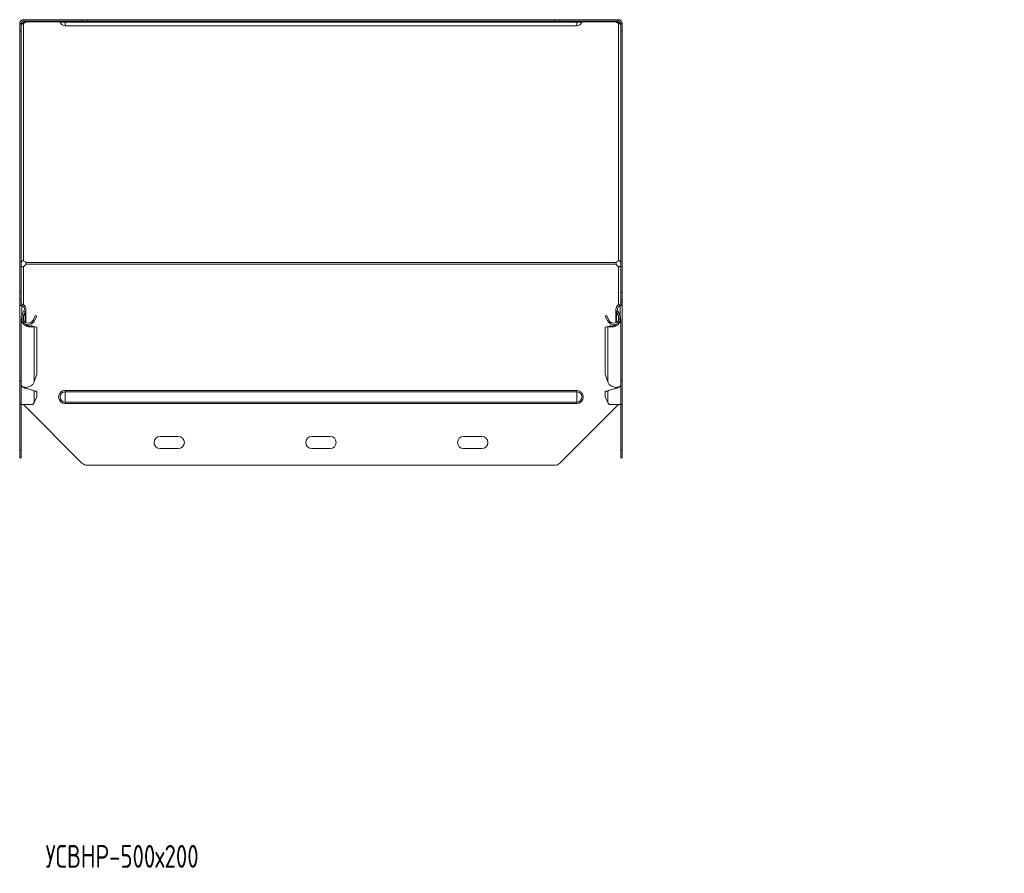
# Model space of a CAD drawing. Header units: millimetres. Extents: x -146 to 780, y -4293 to 292.
# Tile 5 of 11: x -142 to 507, y -2647 to -2084. Entities that reach past the tile are written whole.
import ezdxf

# ---------------------------------------------------------------- set-up
doc = ezdxf.new("R2010")
doc.units = ezdxf.units.MM
doc.styles.add('SLDTEXTSTYLE0', font='TXT', dxfattribs={"width": 0.7, "bigfont": 'bigfont'})

msp = doc.modelspace()

# ---------------------------------------------------------------- linework, layer by layer
at = {"color": 7, "linetype": 'Continuous', "lineweight": 15}
for p, q in [((-142.02, -2091.83), (-142.02, -2086.83)), ((-142.02, -2086.83), (-141.02, -2086.83)), ((-141.02, -2086.83), (-141.02, -2091.83)), ((-139.52, -2084.33), (-139.52, -2085.33)), ((-100.98, -2084.33), (-139.52, -2084.33)), ((-100.98, -2085.33), (-139.52, -2085.33)), ((-139.52, -2086.87), (-139.52, -2086.16)), ((-138.02, -2085.77), (-138.02, -2085.33)), ((-112.02, -2088.33), (224.98, -2088.33)), ((-100.98, -2084.33), (-97.44, -2084.33)), ((-97.44, -2085.33), (-100.98, -2085.33)), ((210.41, -2084.33), (-97.44, -2084.33)), ((210.41, -2085.33), (-97.44, -2085.33)), ((210.41, -2084.33), (213.95, -2084.33)), ((213.95, -2085.33), (210.41, -2085.33)), ((252.48, -2084.33), (213.95, -2084.33)), ((252.48, -2085.33), (213.95, -2085.33)), ((250.99, -2085.77), (250.99, -2085.33)), ((252.48, -2084.33), (252.48, -2085.33)), ((252.48, -2086.87), (252.48, -2086.16)), ((253.98, -2086.83), (254.98, -2086.83)), ((253.98, -2091.83), (253.98, -2086.83)), ((254.98, -2086.83), (254.98, -2091.83)), ((-142.02, -2263.98), (-142.02, -2091.83)), ((-141.02, -2263.98), (-141.02, -2091.83)), ((253.98, -2263.98), (253.98, -2091.83)), ((254.98, -2263.98), (254.98, -2091.83)), ((-142.02, -2268.98), (-142.02, -2263.98)), ((-141.02, -2263.98), (-141.02, -2268.98)), ((253.98, -2268.98), (253.98, -2263.98)), ((254.98, -2263.98), (254.98, -2268.98)), ((-141.02, -2268.98), (-142.02, -2268.98)), ((-142.02, -2270.98), (-142.02, -2268.98)), ((-141.02, -2270.98), (-141.02, -2268.98)), ((254.98, -2268.98), (253.98, -2268.98)), ((253.98, -2270.98), (253.98, -2268.98)), ((254.98, -2270.98), (254.98, -2268.98)), ((-142.02, -2270.98), (-142.02, -2271.17)), ((-142.02, -2321.5), (-142.02, -2271.17)), ((-140.71, -2272.89), (-140.64, -2272.71)), ((-139.2, -2276.3), (-140.48, -2278.68)), ((-138.32, -2276.77), (-139.6, -2279.15)), ((-137.9, -2284.04), (-137.9, -2275.72)), ((250.87, -2275.72), (250.87, -2284.04)), ((251.29, -2276.77), (252.57, -2279.15)), ((252.17, -2276.3), (253.45, -2278.68)), ((254.98, -2270.98), (254.98, -2271.17)), ((254.98, -2321.5), (254.98, -2271.17)), ((-141.02, -2281.55), (-141.02, -2325.02)), ((-139.6, -2279.8), (-138.32, -2277.33)), ((-138.57, -2277.23), (-138.32, -2277.33)), ((-134.09, -2283.37), (-133.41, -2284.1)), ((-131.65, -2279.22), (-133.4, -2282.48)), ((-133.4, -2282.48), (-132.52, -2282.95)), ((-130.77, -2279.69), (-132.52, -2282.95)), ((-131.65, -2279.22), (-130.77, -2279.69)), ((243.74, -2279.69), (244.62, -2279.22)), ((245.49, -2282.95), (243.74, -2279.69)), ((246.37, -2282.48), (244.62, -2279.22)), ((246.37, -2282.48), (245.49, -2282.95)), ((247.06, -2283.37), (246.38, -2284.1)), ((251.29, -2277.33), (251.54, -2277.23)), ((252.57, -2279.8), (251.29, -2277.33)), ((253.98, -2325.02), (253.98, -2281.55)), ((-137.9, -2285.15), (-137.9, -2285.1)), ((-134.09, -2286.1), (-133.41, -2286.61)), ((-133.52, -2286.33), (-134.09, -2286.1)), ((-133.17, -2286.47), (-133.56, -2286.32)), ((-133.4, -2286.38), (-132.52, -2286.72)), ((-131.65, -2286.69), (-133.4, -2286.38)), ((-130.77, -2287.03), (-132.52, -2286.72)), ((-131.65, -2286.69), (-130.77, -2287.03)), ((-130.77, -2317.95), (-130.77, -2287.03)), ((243.74, -2287.03), (244.62, -2286.69)), ((245.49, -2286.72), (243.74, -2287.03)), ((243.74, -2317.95), (243.74, -2287.03)), ((246.37, -2286.38), (244.62, -2286.69)), ((246.37, -2286.38), (245.49, -2286.72)), ((246.53, -2286.32), (246.14, -2286.47)), ((247.06, -2286.1), (246.38, -2286.61)), ((247.06, -2286.1), (246.49, -2286.33)), ((250.87, -2285.1), (250.87, -2285.15)), ((-142.02, -2321.5), (-142.02, -2321.96)), ((-142.02, -2337.92), (-142.02, -2321.96)), ((-142.02, -2321.96), (-141.72, -2321.96)), ((-132.52, -2322.88), (-130.77, -2317.95)), ((243.74, -2317.95), (245.49, -2322.88)), ((254.69, -2321.96), (254.98, -2321.96)), ((254.98, -2321.5), (254.98, -2321.96)), ((254.98, -2337.92), (254.98, -2321.96)), ((-141.02, -2325.65), (-141.02, -2337.92)), ((-137.9, -2327.11), (-137.9, -2326.57)), ((-136.49, -2327.64), (-136.49, -2327.64)), ((249.46, -2327.64), (249.46, -2327.64)), ((250.87, -2326.57), (250.87, -2327.11)), ((253.98, -2337.92), (253.98, -2325.65)), ((-130.77, -2329), (-132.52, -2329)), ((-132.52, -2336.62), (-130.77, -2332.92)), ((-130.77, -2332.92), (-130.77, -2329)), ((243.74, -2332.92), (243.74, -2329)), ((243.74, -2329), (245.49, -2329)), ((243.74, -2332.92), (245.49, -2336.62)), ((-142.02, -2337.92), (-141.02, -2337.92)), ((-142.02, -2367.92), (-142.02, -2337.92)), ((-141.02, -2337.92), (-133.41, -2337.92)), ((-141.02, -2367.92), (-141.02, -2337.92)), ((-139.52, -2337.92), (-100.98, -2376.46)), ((213.95, -2376.46), (252.48, -2337.92)), ((246.38, -2337.92), (253.98, -2337.92)), ((253.98, -2337.92), (254.98, -2337.92)), ((253.98, -2367.92), (253.98, -2337.92)), ((254.98, -2367.92), (254.98, -2337.92)), ((-49.52, -2358.92), (-37.52, -2358.92)), ((50.48, -2358.92), (62.48, -2358.92)), ((150.48, -2358.92), (162.48, -2358.92)), ((-37.52, -2366.92), (-49.52, -2366.92)), ((62.48, -2366.92), (50.48, -2366.92)), ((162.48, -2366.92), (150.48, -2366.92)), ((-142.02, -2372.92), (-142.02, -2367.92)), ((-141.02, -2372.92), (-142.02, -2372.92)), ((-141.02, -2367.92), (-141.02, -2372.92)), ((253.98, -2372.92), (253.98, -2367.92)), ((254.98, -2372.92), (253.98, -2372.92)), ((254.98, -2367.92), (254.98, -2372.92)), ((-97.44, -2377.92), (210.41, -2377.92))]:
    msp.add_line(p, q, dxfattribs=at)
at = {"color": 7, "linetype": 'Continuous', "lineweight": 0}
for p, q in [((-139.52, -2086.87), (-139.52, -2243.25)), ((-115.55, -2085.77), (-138.02, -2085.77)), ((-115.45, -2085.97), (-112.02, -2085.97)), ((-112.02, -2085.97), (-112.02, -2085.33)), ((-112.02, -2085.97), (224.98, -2085.97)), ((-112.02, -2088.33), (-112.02, -2085.97)), ((-100.98, -2085.33), (-100.98, -2084.33)), ((-97.44, -2084.33), (-97.44, -2085.33)), ((210.41, -2085.33), (210.41, -2084.33)), ((213.95, -2084.33), (213.95, -2085.33)), ((224.98, -2085.97), (224.98, -2085.33)), ((228.42, -2085.97), (224.98, -2085.97)), ((224.98, -2088.33), (224.98, -2085.97)), ((250.99, -2085.77), (228.52, -2085.77)), ((252.48, -2086.87), (252.48, -2243.25)), ((-141.02, -2091.83), (-142.02, -2091.83)), ((254.98, -2091.83), (253.98, -2091.83)), ((-138.02, -2244.35), (250.99, -2244.35)), ((-139.52, -2272.17), (-139.52, -2246.97)), ((-138.02, -2245.41), (250.99, -2245.41)), ((252.48, -2272.17), (252.48, -2246.97)), ((-142.02, -2263.98), (-141.02, -2263.98)), ((253.98, -2263.98), (254.98, -2263.98)), ((-142.02, -2270.98), (-141.02, -2270.98)), ((-140.71, -2272.71), (-140.44, -2271.75)), ((-140.71, -2279.19), (-140.71, -2272.89)), ((-139.2, -2276.3), (-138.32, -2276.77)), ((252.17, -2276.3), (251.29, -2276.77)), ((253.68, -2272.71), (253.41, -2271.75)), ((253.68, -2279.19), (253.68, -2272.89)), ((254.98, -2270.98), (253.98, -2270.98)), ((-140.48, -2278.68), (-139.6, -2279.15)), ((-139.6, -2282.48), (-139.6, -2279.8)), ((-138.32, -2283.82), (-138.32, -2277.33)), ((251.29, -2283.82), (251.29, -2277.33)), ((253.45, -2278.68), (252.57, -2279.15)), ((252.57, -2282.48), (252.57, -2279.8)), ((-132.52, -2322.88), (-132.52, -2286.72)), ((245.49, -2322.88), (245.49, -2286.72)), ((-138.32, -2326.94), (-138.32, -2326.54)), ((-112.02, -2328.55), (-112.02, -2329.49)), ((-112.02, -2328.55), (224.98, -2328.55)), ((224.98, -2328.55), (224.98, -2329.49)), ((251.29, -2326.94), (251.29, -2326.54)), ((-132.52, -2336.62), (-132.52, -2329)), ((-112.02, -2329.49), (-112.02, -2336.35)), ((-112.02, -2329.49), (224.98, -2329.49)), ((224.98, -2329.49), (224.98, -2336.35)), ((245.49, -2336.62), (245.49, -2329)), ((-112.02, -2336.35), (224.98, -2336.35)), ((-112.02, -2336.35), (-112.02, -2337.29)), ((-112.02, -2337.29), (224.98, -2337.29)), ((224.98, -2336.35), (224.98, -2337.29)), ((-142.02, -2367.92), (-141.02, -2367.92)), ((253.98, -2367.92), (254.98, -2367.92))]:
    msp.add_line(p, q, dxfattribs=at)
at = {"color": 7, "linetype": 'Continuous', "lineweight": 15}
for centre, radius, start, end in [((-139.52, -2086.83), 2.5, 90, 180), ((-139.52, -2086.83), 1.5, 90, 180), ((-140.02, -2083.86), 2.36, 282.42031, 321.41326), ((-139.97, -2084.69), 2.23, 281.69763, 330.91024), ((-116.38, -2086.33), 1, 21.02267, 90), ((-112.02, -2084.65), 3.68, 201.02267, 270), ((224.98, -2084.65), 3.68, 270, 338.97733), ((229.35, -2086.33), 1, 90, 158.97733), ((252.94, -2084.69), 2.23, 209.08976, 258.30237), ((253.04, -2083.79), 2.44, 219.25557, 256.91086), ((252.48, -2086.83), 2.5, 0, 90), ((252.48, -2086.83), 1.5, 0, 90), ((-139.97, -2245.43), 2.23, 29.08976, 78.30237), ((252.94, -2245.43), 2.23, 101.69763, 150.91024), ((-140.39, -2244.62), 2.5, 290.50119, 341.68993), ((253.36, -2244.62), 2.5, 198.31007, 249.49881), ((-140.22, -2270.98), 1.8, 180, 253.96977), ((-140.22, -2270.98), 0.8, 180, 253.96977), ((-141.4, -2275.11), 2.5, 331.75941, 73.96977), ((-141.4, -2275.11), 3.5, 331.75941, 73.96977), ((254.37, -2275.11), 3.5, 106.03023, 208.24059), ((254.37, -2275.11), 2.5, 106.03023, 208.24059), ((253.18, -2270.98), 0.8, 286.03023, 0), ((253.18, -2270.98), 1.8, 286.03023, 0), ((-136.5, -2280.81), 4.52, 151.75941, 313.20785), ((-136.5, -2280.81), 3.52, 151.75941, 313.20785), ((249.47, -2280.81), 4.52, 226.79215, 28.24059), ((249.47, -2280.81), 3.52, 226.79215, 28.24059), ((-49.52, -2362.92), 4, 90, 270), ((-37.52, -2362.92), 4, 270, 90), ((50.48, -2362.92), 4, 90, 270), ((62.48, -2362.92), 4, 270, 90), ((150.48, -2362.92), 4, 90, 270), ((162.48, -2362.92), 4, 270, 90), ((-97.44, -2372.92), 5, 225, 270), ((210.41, -2372.92), 5, 270, 315)]:
    msp.add_arc(centre, radius, start, end, dxfattribs=at)
at = {"color": 7, "linetype": 'Continuous', "lineweight": 0}
for centre, radius, start, end in [((-112.02, -2332.92), 4.37, 90, 270), ((224.98, -2332.92), 4.37, 270, 90), ((-112.02, -2332.92), 3.43, 90, 270), ((224.98, -2332.92), 3.43, 270, 90)]:
    msp.add_arc(centre, radius, start, end, dxfattribs=at)
at = {"color": 7, "linetype": 'Continuous', "lineweight": 15}
for points, knots in [([(-140.97, -2086.59), (-140.86, -2086.54), (-140.6, -2086.44), (-140.1, -2086.28), (-139.72, -2086.2), (-139.52, -2086.16)], [0, 0, 0, 0, 0.24549, 0.603307, 1, 1, 1, 1]), ([(-140.92, -2087.29), (-140.9, -2087.29), (-140.85, -2087.31), (-140.69, -2087.26), (-140.47, -2087.19), (-140.19, -2087.09), (-139.87, -2086.97), (-139.64, -2086.91), (-139.52, -2086.87)], [0, 0, 0, 0, 0.129473, 0.315464, 0.487383, 0.64003, 0.808773, 1, 1, 1, 1]), ([(250.99, -2085.33), (250.92, -2085.33), (250.89, -2085.38), (250.89, -2085.53), (250.92, -2085.64), (250.99, -2085.77)], [0, 0, 0, 0, 0.5, 0.5, 1, 1, 1, 1]), ([(252.48, -2086.16), (252.69, -2086.2), (253.09, -2086.27), (253.59, -2086.42), (253.84, -2086.53), (253.94, -2086.57)], [0, 0, 0, 0, 0.404682, 0.776084, 1, 1, 1, 1]), ([(252.48, -2086.87), (252.61, -2086.9), (252.85, -2086.96), (253.18, -2087.08), (253.45, -2087.18), (253.67, -2087.26), (253.82, -2087.3), (253.87, -2087.28), (253.89, -2087.28)], [0, 0, 0, 0, 0.192188, 0.365546, 0.525771, 0.680026, 0.841944, 1, 1, 1, 1]), ([(-139.52, -2243.25), (-139.78, -2243.19), (-140.02, -2243.21), (-140.41, -2243.36), (-140.57, -2243.49), (-140.71, -2243.7), (-140.74, -2243.74), (-140.77, -2243.8), (-140.78, -2243.81), (-140.79, -2243.84), (-140.8, -2243.85), (-140.81, -2243.89), (-140.83, -2243.92), (-140.88, -2244.05), (-140.91, -2244.17), (-140.99, -2244.57), (-141.02, -2244.88), (-141.02, -2245.22)], [0, 0, 0, 0, 0.25, 0.25, 0.5, 0.5, 0.5625, 0.5625, 0.578125, 0.578125, 0.59375, 0.59375, 0.625, 0.625, 0.75, 0.75, 1, 1, 1, 1]), ([(-138.02, -2245.41), (-137.96, -2245.19), (-137.92, -2244.99), (-137.92, -2244.63), (-137.96, -2244.48), (-138.02, -2244.35)], [0, 0, 0, 0, 0.5, 0.5, 1, 1, 1, 1]), ([(250.99, -2244.35), (250.92, -2244.5), (250.89, -2244.68), (250.89, -2245.04), (250.92, -2245.23), (250.99, -2245.41)], [0, 0, 0, 0, 0.5, 0.5, 1, 1, 1, 1]), ([(253.98, -2245.22), (253.98, -2244.81), (253.95, -2244.51), (253.91, -2244.28), (253.9, -2244.25), (253.9, -2244.23), (253.89, -2244.23), (253.89, -2244.22), (253.89, -2244.22), (253.89, -2244.2), (253.89, -2244.2), (253.88, -2244.17), (253.88, -2244.16), (253.86, -2244.08), (253.84, -2244.03), (253.77, -2243.85), (253.72, -2243.74), (253.61, -2243.59), (253.57, -2243.54), (253.52, -2243.49), (253.52, -2243.49), (253.51, -2243.48), (253.5, -2243.48), (253.5, -2243.47), (253.5, -2243.47), (253.49, -2243.46), (253.48, -2243.45), (253.45, -2243.43), (253.43, -2243.41), (253.34, -2243.34), (253.26, -2243.29), (252.97, -2243.19), (252.74, -2243.18), (252.48, -2243.25)], [0, 0, 0, 0, 0.25, 0.25, 0.28125, 0.28125, 0.285156, 0.285156, 0.289062, 0.289062, 0.296875, 0.296875, 0.3125, 0.3125, 0.375, 0.375, 0.5, 0.5, 0.5625, 0.5625, 0.570312, 0.570312, 0.574219, 0.574219, 0.578125, 0.578125, 0.59375, 0.59375, 0.625, 0.625, 0.75, 0.75, 1, 1, 1, 1]), ([(-141.02, -2245.68), (-141.02, -2246.07), (-140.98, -2246.35), (-140.94, -2246.53), (-140.93, -2246.55), (-140.93, -2246.57), (-140.93, -2246.57), (-140.93, -2246.58), (-140.92, -2246.58), (-140.92, -2246.59), (-140.92, -2246.6), (-140.91, -2246.61), (-140.91, -2246.62), (-140.89, -2246.68), (-140.87, -2246.72), (-140.8, -2246.84), (-140.75, -2246.9), (-140.64, -2246.99), (-140.6, -2247.01), (-140.55, -2247.04), (-140.55, -2247.04), (-140.54, -2247.05), (-140.54, -2247.05), (-140.53, -2247.05), (-140.53, -2247.05), (-140.52, -2247.05), (-140.51, -2247.06), (-140.48, -2247.07), (-140.47, -2247.07), (-140.37, -2247.1), (-140.29, -2247.11), (-140, -2247.11), (-139.77, -2247.06), (-139.52, -2246.97)], [0, 0, 0, 0, 0.25, 0.25, 0.28125, 0.28125, 0.285156, 0.285156, 0.289062, 0.289062, 0.296875, 0.296875, 0.3125, 0.3125, 0.375, 0.375, 0.5, 0.5, 0.5625, 0.5625, 0.570312, 0.570312, 0.574219, 0.574219, 0.578125, 0.578125, 0.59375, 0.59375, 0.625, 0.625, 0.75, 0.75, 1, 1, 1, 1]), ([(252.48, -2246.97), (252.75, -2247.05), (252.98, -2247.09), (253.38, -2247.09), (253.54, -2247.04), (253.68, -2246.93), (253.71, -2246.9), (253.74, -2246.87), (253.75, -2246.86), (253.76, -2246.84), (253.76, -2246.83), (253.78, -2246.81), (253.79, -2246.79), (253.85, -2246.7), (253.88, -2246.61), (253.96, -2246.29), (253.98, -2246.02), (253.98, -2245.68)], [0, 0, 0, 0, 0.25, 0.25, 0.5, 0.5, 0.5625, 0.5625, 0.578125, 0.578125, 0.59375, 0.59375, 0.625, 0.625, 0.75, 0.75, 1, 1, 1, 1]), ([(-140.71, -2272.89), (-141.09, -2272.73), (-141.42, -2272.48), (-141.89, -2271.88), (-142.02, -2271.53), (-142.02, -2271.17)], [0, 0, 0, 0, 0.5, 0.5, 1, 1, 1, 1]), ([(-138.32, -2277.33), (-138.21, -2277.09), (-138, -2276.63), (-137.89, -2276.07), (-137.91, -2275.77), (-137.92, -2275.72)], [0, 0, 0, 0, 0.4524906, 0.9049813, 1, 1, 1, 1]), ([(250.89, -2275.72), (250.88, -2275.77), (250.86, -2276.07), (250.97, -2276.63), (251.18, -2277.09), (251.29, -2277.33)], [0, 0, 0, 0, 0.095019, 0.547509, 1, 1, 1, 1]), ([(254.98, -2271.17), (254.98, -2271.53), (254.85, -2271.88), (254.39, -2272.48), (254.05, -2272.73), (253.68, -2272.89)], [0, 0, 0, 0, 0.5, 0.5, 1, 1, 1, 1]), ([(-133.41, -2286.61), (-133.83, -2286.7), (-134.68, -2286.89), (-136.28, -2286.71), (-137.87, -2286.16), (-139.31, -2285.22), (-140.38, -2283.96), (-140.97, -2282.68), (-140.96, -2281.86), (-140.95, -2281.55)], [0, 0, 0, 0, 0.151489, 0.302978, 0.454467, 0.605956, 0.757445, 0.908934, 1, 1, 1, 1]), ([(253.92, -2281.55), (253.92, -2281.86), (253.94, -2282.68), (253.35, -2283.96), (252.28, -2285.22), (250.84, -2286.16), (249.25, -2286.71), (247.65, -2286.89), (246.8, -2286.7), (246.38, -2286.61)], [0, 0, 0, 0, 0.091066, 0.242555, 0.394044, 0.545533, 0.697022, 0.848511, 1, 1, 1, 1]), ([(-134.09, -2286.1), (-134.42, -2286.14), (-135.09, -2286.22), (-136.32, -2285.98), (-137.41, -2285.57), (-137.97, -2285.12), (-138.17, -2284.95)], [0, 0, 0, 0, 0.280247, 0.560493, 0.84074, 1, 1, 1, 1]), ([(251.29, -2284.84), (251.04, -2285.05), (250.43, -2285.54), (249.29, -2285.98), (248.05, -2286.22), (247.39, -2286.14), (247.06, -2286.1)], [0, 0, 0, 0, 0.190473, 0.460315, 0.730158, 1, 1, 1, 1]), ([(-142.02, -2321.5), (-142, -2321.59), (-141.96, -2321.79), (-141.67, -2322.02), (-141.34, -2322.18), (-141.09, -2322.19), (-141.02, -2322.2)], [0, 0, 0, 0, 0.292327, 0.584654, 0.87698, 1, 1, 1, 1]), ([(-141.02, -2322.41), (-141.09, -2322.39), (-141.34, -2322.33), (-141.67, -2322.22), (-141.96, -2322.09), (-142, -2322), (-142.02, -2321.96)], [0, 0, 0, 0, 0.12302, 0.415346, 0.707673, 1, 1, 1, 1]), ([(253.98, -2322.2), (254.06, -2322.19), (254.31, -2322.18), (254.64, -2322.02), (254.93, -2321.79), (254.97, -2321.59), (254.98, -2321.5)], [0, 0, 0, 0, 0.12302, 0.415346, 0.707673, 1, 1, 1, 1]), ([(254.98, -2321.96), (254.97, -2322), (254.93, -2322.09), (254.64, -2322.22), (254.31, -2322.33), (254.06, -2322.39), (253.98, -2322.41)], [0, 0, 0, 0, 0.292327, 0.584654, 0.87698, 1, 1, 1, 1]), ([(-140.95, -2325.02), (-140.96, -2325.16), (-140.97, -2325.54), (-140.38, -2326.1), (-139.31, -2326.53), (-137.87, -2326.64), (-136.28, -2326.36), (-134.68, -2325.71), (-133.83, -2324.98), (-133.41, -2324.61)], [0, 0, 0, 0, 0.091066, 0.242555, 0.394044, 0.545533, 0.697022, 0.848511, 1, 1, 1, 1]), ([(-132.52, -2329), (-132.86, -2328.84), (-133.54, -2328.51), (-135.17, -2328.01), (-136.96, -2327.51), (-138.7, -2327.01), (-140.07, -2326.52), (-140.91, -2326.06), (-140.94, -2325.77), (-140.95, -2325.65)], [0, 0, 0, 0, 0.148235, 0.296469, 0.444704, 0.592938, 0.741173, 0.889408, 1, 1, 1, 1]), ([(-136.5, -2327.64), (-136.62, -2327.6), (-137.19, -2327.39), (-138.18, -2327.01), (-139.05, -2326.66), (-139.28, -2326.47), (-139.31, -2326.45)], [0, 0, 0, 0, 0.106634, 0.525168, 0.943703, 1, 1, 1, 1]), ([(253.92, -2325.65), (253.91, -2325.77), (253.88, -2326.06), (253.04, -2326.52), (251.67, -2327.01), (249.93, -2327.51), (248.14, -2328.01), (246.51, -2328.51), (245.83, -2328.84), (245.49, -2329)], [0, 0, 0, 0, 0.110592, 0.258827, 0.407062, 0.555296, 0.703531, 0.851765, 1, 1, 1, 1]), ([(246.38, -2324.61), (246.8, -2324.98), (247.65, -2325.71), (249.25, -2326.36), (250.84, -2326.64), (252.28, -2326.53), (253.35, -2326.1), (253.94, -2325.54), (253.92, -2325.16), (253.92, -2325.02)], [0, 0, 0, 0, 0.151489, 0.302978, 0.454467, 0.605956, 0.757445, 0.908934, 1, 1, 1, 1]), ([(252.28, -2326.45), (252.25, -2326.47), (252.01, -2326.66), (251.15, -2327.01), (250.16, -2327.39), (249.59, -2327.6), (249.47, -2327.64)], [0, 0, 0, 0, 0.0562973, 0.4748317, 0.893366, 1, 1, 1, 1])]:
    msp.add_open_spline(points, degree=3, knots=knots, dxfattribs=at)
for points in [[(-138.02, -2085.77), (-137.96, -2085.62), (-137.92, -2085.51), (-137.92, -2085.44)], [(-133.4, -2282.48), (-133.58, -2282.81), (-133.82, -2283.11), (-134.09, -2283.37)], [(-132.52, -2282.95), (-132.75, -2283.38), (-133.05, -2283.77), (-133.41, -2284.1)], [(246.38, -2284.1), (246.02, -2283.77), (245.72, -2283.38), (245.49, -2282.95)], [(247.06, -2283.37), (246.79, -2283.11), (246.55, -2282.81), (246.37, -2282.48)], [(-132.52, -2286.72), (-132.75, -2286.71), (-133.05, -2286.69), (-133.41, -2286.61)], [(246.38, -2286.61), (246.02, -2286.69), (245.72, -2286.71), (245.49, -2286.72)], [(-133.41, -2324.61), (-133.05, -2324.07), (-132.75, -2323.49), (-132.52, -2322.88)], [(245.49, -2322.88), (245.72, -2323.49), (246.02, -2324.07), (246.38, -2324.61)], [(-133.41, -2337.92), (-133.05, -2337.49), (-132.75, -2337.05), (-132.52, -2336.62)], [(245.49, -2336.62), (245.72, -2337.05), (246.02, -2337.49), (246.38, -2337.92)]]:
    msp.add_open_spline(points, degree=3, dxfattribs=at)

# ---------------------------------------------------------------- texts
at = {"color": 7, "linetype": 'Continuous', "lineweight": 0, "insert": (-124.91, -2628.12), "char_height": 15, "attachment_point": 1, "style": 'SLDTEXTSTYLE0'}
msp.add_mtext('\\M+18454\\M+18452\\M+18442\\M+1844E\\M+18451-500\\M+18487200', dxfattribs=at)

doc.saveas('drawing.dxf')
